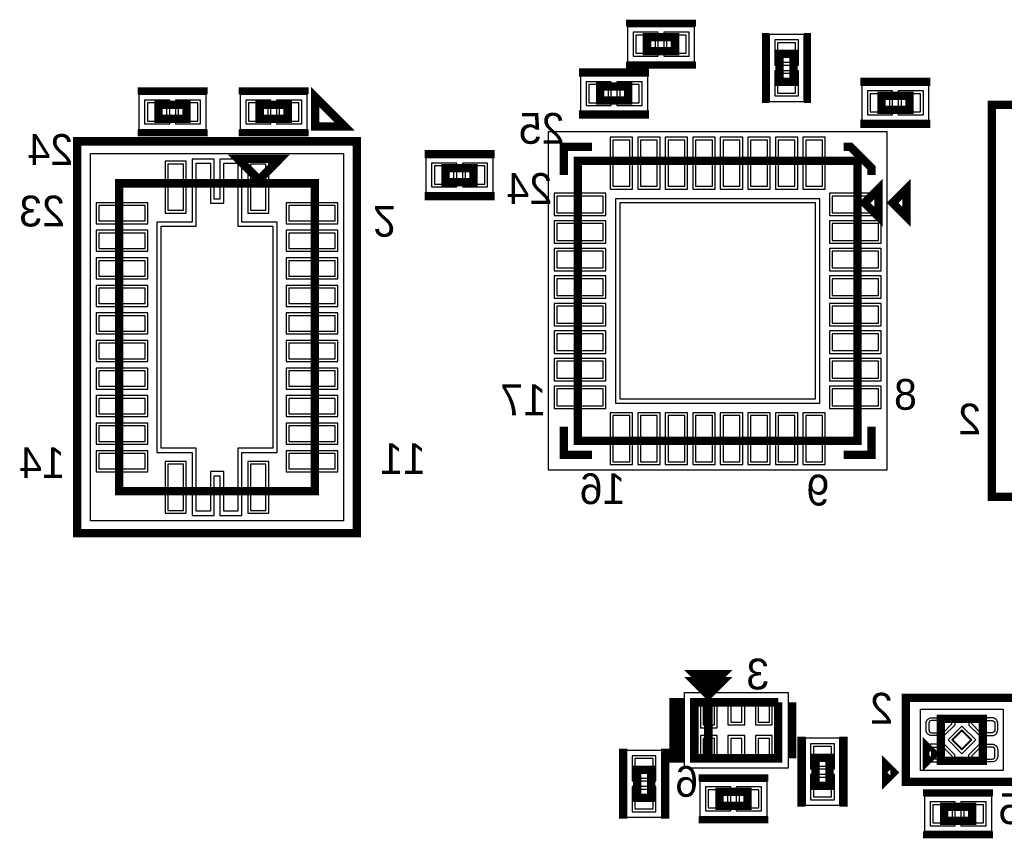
# Model space of a CAD drawing. Extents: x -10 to 137, y -32 to 198.
# Tile 42 of 64: x 85 to 102, y 103 to 117. Entities that reach past the tile are written whole.
import ezdxf

# ---------------------------------------------------------------- set-up
doc = ezdxf.new("R2010")
doc.units = 0
for name, color, linetype in [('PG_ASSEMBLY_BOTTOM', 52, 'CONTINUOUS'), ('PG_DFA_BOUND_BOTTOM', 254, 'CONTINUOUS'), ('PG_PLACE_BOUND_BOTTOM', 73, 'CONTINUOUS'), ('PG_SILKSCREEN_BOTTOM', 2, 'CONTINUOUS'), ('PIN_BOTTOM', 2, 'CONTINUOUS'), ('PIN_PASTEMASK_BOTTOM', 132, 'CONTINUOUS'), ('PIN_SOLDERMASK_BOTTOM', 212, 'CONTINUOUS')]:
    doc.layers.add(name, color=color, linetype=linetype)

msp = doc.modelspace()

# ---------------------------------------------------------------- linework, layer by layer
at = {"layer": 'PG_ASSEMBLY_BOTTOM', "const_width": 0.1524}
for points in [[(95.979234, 117.174518), (96.487234, 117.174518), (96.487234, 116.920518), (95.979234, 116.920518), (95.979234, 117.174518)], [(98.640138, 116.870226), (98.640138, 116.362226), (98.386138, 116.362226), (98.386138, 116.870226), (98.640138, 116.870226)], [(95.635572, 116.02339), (95.127572, 116.02339), (95.127572, 116.27739), (95.635572, 116.27739), (95.635572, 116.02339)], [(100.235004, 116.108988), (100.743004, 116.108988), (100.743004, 115.854988), (100.235004, 115.854988), (100.235004, 116.108988)], [(87.109808, 115.94465), (87.617808, 115.94465), (87.617808, 115.69065), (87.109808, 115.69065), (87.109808, 115.94465)], [(89.453974, 115.69065), (88.945974, 115.69065), (88.945974, 115.94465), (89.453974, 115.94465), (89.453974, 115.69065)], [(88.551004, 114.96675), (89.313004, 114.96675), (88.932004, 114.58575), (88.551004, 114.96675)], [(99.803204, 109.84865), (94.723204, 109.84865), (94.723204, 114.92865), (99.803204, 114.92865), (99.803204, 109.84865)], [(92.320872, 114.798602), (92.828872, 114.798602), (92.828872, 114.544602), (92.320872, 114.544602), (92.320872, 114.798602)], [(99.930204, 114.16665), (100.184204, 114.42065), (100.184204, 113.91265), (99.930204, 114.16665)], [(89.948004, 114.52225), (89.948004, 108.93425), (86.392004, 108.93425), (86.392004, 114.52225), (89.948004, 114.52225)], [(97.09277, 105.22839), (96.83877, 105.48239), (97.34677, 105.48239), (97.09277, 105.22839)], [(98.36277, 105.10139), (98.36277, 104.08539), (96.83877, 104.08539), (96.83877, 105.10139), (97.09277, 105.10139), (97.09277, 104.08539)], [(97.09277, 104.08539), (97.09277, 105.10139), (98.36277, 105.10139)], [(101.315266, 104.801416), (102.077266, 104.801416), (102.077266, 104.039416), (101.315266, 104.039416), (101.315266, 104.801416)], [(101.061266, 104.039416), (101.061266, 104.293416), (101.188266, 104.166416), (101.061266, 104.039416)], [(99.038664, 103.588058), (99.038664, 104.096058), (99.292664, 104.096058), (99.292664, 103.588058), (99.038664, 103.588058)], [(95.79864, 103.36911), (95.79864, 103.87711), (96.05264, 103.87711), (96.05264, 103.36911), (95.79864, 103.36911)], [(97.295462, 103.47579), (97.803462, 103.47579), (97.803462, 103.22179), (97.295462, 103.22179), (97.295462, 103.47579)], [(101.374448, 103.205026), (101.882448, 103.205026), (101.882448, 102.951026), (101.374448, 102.951026), (101.374448, 103.205026)]]:
    msp.add_lwpolyline(points, dxfattribs=at)
at = {"layer": 'PG_DFA_BOUND_BOTTOM'}
for points in [[(95.623126, 117.365018), (95.623126, 116.730018), (96.843342, 116.730018), (96.843342, 117.365018)], [(98.830638, 117.226334), (98.195638, 117.226334), (98.195638, 116.006118), (98.830638, 116.006118)], [(95.99168, 115.83289), (95.99168, 116.46789), (94.771464, 116.46789), (94.771464, 115.83289)], [(99.878896, 116.299488), (99.878896, 115.664488), (101.099112, 115.664488), (101.099112, 116.299488)], [(86.7537, 116.13515), (86.7537, 115.50015), (87.973916, 115.50015), (87.973916, 116.13515)], [(89.810082, 115.50015), (89.810082, 116.13515), (88.589866, 116.13515), (88.589866, 115.50015)], [(100.334572, 115.460018), (100.334572, 109.317282), (94.191836, 109.317282), (94.191836, 115.460018)], [(85.87359, 108.39323), (85.87359, 115.06327), (90.466418, 115.06327), (90.466418, 108.39323)], [(91.964764, 114.989102), (91.964764, 114.354102), (93.18498, 114.354102), (93.18498, 114.989102)], [(98.54057, 105.27919), (98.54057, 103.90759), (96.66097, 103.90759), (96.66097, 105.27919)], [(100.943918, 103.861616), (100.943918, 104.979216), (102.448614, 104.979216), (102.448614, 103.861616)], [(98.848164, 103.23195), (99.483164, 103.23195), (99.483164, 104.452166), (98.848164, 104.452166)], [(95.60814, 103.013002), (95.60814, 104.233218), (96.24314, 104.233218), (96.24314, 103.013002)], [(96.939354, 103.66629), (96.939354, 103.03129), (98.15957, 103.03129), (98.15957, 103.66629)], [(101.01834, 103.395526), (101.01834, 102.760526), (102.238556, 102.760526), (102.238556, 103.395526)]]:
    msp.add_lwpolyline(points, close=True, dxfattribs=at)
at = {"layer": 'PG_PLACE_BOUND_BOTTOM'}
for points in [[(95.979234, 117.174518), (96.487234, 117.174518), (96.487234, 116.920518), (95.979234, 116.920518)], [(98.640138, 116.870226), (98.640138, 116.362226), (98.386138, 116.362226), (98.386138, 116.870226)], [(95.635572, 116.02339), (95.127572, 116.02339), (95.127572, 116.27739), (95.635572, 116.27739)], [(100.235004, 116.108988), (100.743004, 116.108988), (100.743004, 115.854988), (100.235004, 115.854988)], [(87.109808, 115.94465), (87.617808, 115.94465), (87.617808, 115.69065), (87.109808, 115.69065)], [(89.453974, 115.69065), (88.945974, 115.69065), (88.945974, 115.94465), (89.453974, 115.94465)], [(92.320872, 114.798602), (92.828872, 114.798602), (92.828872, 114.544602), (92.320872, 114.544602)], [(99.803204, 114.92865), (99.803204, 109.84865), (94.723204, 109.84865), (94.723204, 114.92865)], [(86.392004, 108.93425), (86.392004, 114.52225), (89.948004, 114.52225), (89.948004, 108.93425)], [(98.36277, 105.10139), (98.36277, 104.08539), (96.83877, 104.08539), (96.83877, 105.10139)], [(101.315266, 104.039416), (101.315266, 104.801416), (102.077266, 104.801416), (102.077266, 104.039416)], [(99.038664, 103.588058), (99.038664, 104.096058), (99.292664, 104.096058), (99.292664, 103.588058)], [(95.79864, 103.36911), (95.79864, 103.87711), (96.05264, 103.87711), (96.05264, 103.36911)], [(97.295462, 103.47579), (97.803462, 103.47579), (97.803462, 103.22179), (97.295462, 103.22179)], [(101.374448, 103.205026), (101.882448, 103.205026), (101.882448, 102.951026), (101.374448, 102.951026)]]:
    msp.add_lwpolyline(points, close=True, dxfattribs=at)
at = {"layer": 'PG_SILKSCREEN_BOTTOM'}
for points, const_width in [([(95.598234, 117.428518), (96.868234, 117.428518)], 0.127), ([(98.132138, 117.251226), (98.132138, 115.981226)], 0.127), ([(98.894138, 117.251226), (98.894138, 115.981226)], 0.127), ([(96.016572, 116.53139), (94.746572, 116.53139)], 0.1524), ([(95.598234, 116.666518), (96.868234, 116.666518)], 0.127), ([(99.854004, 116.362988), (101.124004, 116.362988)], 0.1524), ([(86.728808, 116.19865), (87.998808, 116.19865)], 0.127), ([(89.834974, 116.19865), (88.564974, 116.19865)], 0.127), ([(89.95156, 116.091208), (90.490294, 115.552474), (89.95156, 115.552474), (89.95156, 116.091208)], 0.1524), ([(102.241604, 108.83265), (102.241604, 115.94465), (107.321604, 115.94465), (107.321604, 108.83265), (102.241604, 108.83265)], 0.1524), ([(96.016572, 115.76939), (94.746572, 115.76939)], 0.1524), ([(99.854004, 115.600988), (101.124004, 115.600988)], 0.1524), ([(86.728808, 115.43665), (87.998808, 115.43665)], 0.127), ([(89.834974, 115.43665), (88.564974, 115.43665)], 0.127), ([(90.710004, 115.28425), (90.710004, 108.17225), (85.630004, 108.17225), (85.630004, 115.28425), (90.710004, 115.28425)], 0.1524), ([(94.469204, 114.67465), (94.469204, 115.18265), (94.977204, 115.18265)], 0.1524), ([(100.057204, 114.67465), (100.057204, 114.80165), (99.676204, 115.18265), (99.549204, 115.18265)], 0.1524), ([(91.939872, 115.052602), (93.209872, 115.052602)], 0.1524), ([(100.438204, 114.16665), (100.692204, 114.42065), (100.692204, 113.91265), (100.438204, 114.16665)], 0.1524), ([(91.939872, 114.290602), (93.209872, 114.290602)], 0.1524), ([(94.977204, 109.59465), (94.469204, 109.59465), (94.469204, 110.10265)], 0.1524), ([(100.057204, 110.10265), (100.057204, 109.59465), (99.549204, 109.59465)], 0.1524), ([(97.09277, 105.35539), (96.83877, 105.60939), (97.34677, 105.60939), (97.09277, 105.35539)], 0.1524), ([(96.58477, 104.08539), (96.58477, 105.10139), (96.45777, 105.10139), (96.45777, 104.08539), (96.58477, 104.08539)], 0.1524), ([(98.61677, 105.10139), (98.61677, 104.08539)], 0.1524), ([(100.680266, 103.658416), (102.712266, 103.658416), (102.712266, 105.182416), (100.680266, 105.182416), (100.680266, 103.658416)], 0.1524), ([(98.784664, 103.207058), (98.784664, 104.477058)], 0.1524), ([(99.546664, 103.207058), (99.546664, 104.477058)], 0.1524), ([(95.54464, 102.98811), (95.54464, 104.25811)], 0.1524), ([(96.30664, 102.98811), (96.30664, 104.25811)], 0.1524), ([(100.32365, 103.700834), (100.32365, 103.954834), (100.45065, 103.827834), (100.32365, 103.700834)], 0.1524), ([(96.914462, 103.72979), (98.184462, 103.72979)], 0.127), ([(100.993448, 103.459026), (102.263448, 103.459026)], 0.127), ([(96.914462, 102.96779), (98.184462, 102.96779)], 0.127), ([(100.993448, 102.697026), (102.263448, 102.697026)], 0.127)]:
    msp.add_lwpolyline(points, dxfattribs=dict(at, const_width=const_width))
at = {"layer": 'PIN_BOTTOM'}
for points in [[(95.775526, 117.212618), (95.775526, 116.882418), (96.131126, 116.882418), (96.131126, 117.212618)], [(96.335342, 117.212618), (96.335342, 116.882418), (96.690942, 116.882418), (96.690942, 117.212618)], [(98.678238, 117.073934), (98.348038, 117.073934), (98.348038, 116.718334), (98.678238, 116.718334)], [(98.678238, 116.514118), (98.348038, 116.514118), (98.348038, 116.158518), (98.678238, 116.158518)], [(95.279464, 115.98529), (95.279464, 116.31549), (94.923864, 116.31549), (94.923864, 115.98529)], [(95.83928, 115.98529), (95.83928, 116.31549), (95.48368, 116.31549), (95.48368, 115.98529)], [(100.031296, 116.147088), (100.031296, 115.816888), (100.386896, 115.816888), (100.386896, 116.147088)], [(100.591112, 116.147088), (100.591112, 115.816888), (100.946712, 115.816888), (100.946712, 116.147088)], [(86.9061, 115.98275), (86.9061, 115.65255), (87.2617, 115.65255), (87.2617, 115.98275)], [(87.465916, 115.98275), (87.465916, 115.65255), (87.821516, 115.65255), (87.821516, 115.98275)], [(89.097866, 115.65255), (89.097866, 115.98275), (88.742266, 115.98275), (88.742266, 115.65255)], [(89.657682, 115.65255), (89.657682, 115.98275), (89.302082, 115.98275), (89.302082, 115.65255)], [(95.360744, 114.469418), (95.665544, 114.469418), (95.665544, 115.307618), (95.360744, 115.307618)], [(95.86087, 114.469418), (96.16567, 114.469418), (96.16567, 115.307618), (95.86087, 115.307618)], [(96.360742, 114.469418), (96.665542, 114.469418), (96.665542, 115.307618), (96.360742, 115.307618)], [(96.860868, 114.469418), (97.165668, 114.469418), (97.165668, 115.307618), (96.860868, 115.307618)], [(97.36074, 114.469418), (97.66554, 114.469418), (97.66554, 115.307618), (97.36074, 115.307618)], [(97.860866, 114.469418), (98.165666, 114.469418), (98.165666, 115.307618), (97.860866, 115.307618)], [(98.360738, 114.469418), (98.665538, 114.469418), (98.665538, 115.307618), (98.360738, 115.307618)], [(98.860864, 114.469418), (99.165664, 114.469418), (99.165664, 115.307618), (98.860864, 115.307618)], [(89.186004, 113.74247), (89.186004, 109.71403), (88.54694, 109.71403), (88.54694, 108.57103), (88.297004, 108.57103), (88.297004, 109.288326), (88.051132, 109.288326), (88.051132, 108.57103), (87.793068, 108.57103), (87.793068, 109.71403), (87.154004, 109.71403), (87.154004, 113.74247), (87.793068, 113.74247), (87.793068, 114.88547), (88.051132, 114.88547), (88.051132, 114.160554), (88.297004, 114.160554), (88.297004, 114.88547), (88.54694, 114.88547), (88.54694, 113.74247)], [(87.280242, 114.034062), (87.559642, 114.034062), (87.559642, 114.872262), (87.280242, 114.872262)], [(88.780366, 114.034062), (89.059766, 114.034062), (89.059766, 114.872262), (88.780366, 114.872262)], [(92.117164, 114.836702), (92.117164, 114.506502), (92.472764, 114.506502), (92.472764, 114.836702)], [(92.67698, 114.836702), (92.67698, 114.506502), (93.03258, 114.506502), (93.03258, 114.836702)], [(95.182436, 113.98631), (95.182436, 114.29111), (94.344236, 114.29111), (94.344236, 113.98631)], [(100.182172, 113.98631), (100.182172, 114.29111), (99.343972, 114.29111), (99.343972, 113.98631)], [(86.02599, 114.117882), (86.02599, 113.838482), (86.86419, 113.838482), (86.86419, 114.117882)], [(90.314018, 113.838482), (90.314018, 114.117882), (89.475818, 114.117882), (89.475818, 113.838482)], [(99.041204, 110.61065), (99.041204, 114.16665), (95.485204, 114.16665), (95.485204, 110.61065)], [(95.182436, 113.486184), (95.182436, 113.790984), (94.344236, 113.790984), (94.344236, 113.486184)], [(100.182172, 113.486184), (100.182172, 113.790984), (99.343972, 113.790984), (99.343972, 113.486184)], [(86.02599, 113.61801), (86.02599, 113.33861), (86.86419, 113.33861), (86.86419, 113.61801)], [(90.314018, 113.33861), (90.314018, 113.61801), (89.475818, 113.61801), (89.475818, 113.33861)], [(95.182436, 112.986312), (95.182436, 113.291112), (94.344236, 113.291112), (94.344236, 112.986312)], [(100.182172, 112.986312), (100.182172, 113.291112), (99.343972, 113.291112), (99.343972, 112.986312)], [(86.02599, 113.117884), (86.02599, 112.838484), (86.86419, 112.838484), (86.86419, 113.117884)], [(90.314018, 112.838484), (90.314018, 113.117884), (89.475818, 113.117884), (89.475818, 112.838484)], [(95.182436, 112.486186), (95.182436, 112.790986), (94.344236, 112.790986), (94.344236, 112.486186)], [(100.182172, 112.486186), (100.182172, 112.790986), (99.343972, 112.790986), (99.343972, 112.486186)], [(86.02599, 112.618012), (86.02599, 112.338612), (86.86419, 112.338612), (86.86419, 112.618012)], [(90.314018, 112.338612), (90.314018, 112.618012), (89.475818, 112.618012), (89.475818, 112.338612)], [(95.182436, 111.986314), (95.182436, 112.291114), (94.344236, 112.291114), (94.344236, 111.986314)], [(100.182172, 111.986314), (100.182172, 112.291114), (99.343972, 112.291114), (99.343972, 111.986314)], [(86.02599, 112.117886), (86.02599, 111.838486), (86.86419, 111.838486), (86.86419, 112.117886)], [(90.314018, 111.838486), (90.314018, 112.117886), (89.475818, 112.117886), (89.475818, 111.838486)], [(95.182436, 111.486188), (95.182436, 111.790988), (94.344236, 111.790988), (94.344236, 111.486188)], [(100.182172, 111.486188), (100.182172, 111.790988), (99.343972, 111.790988), (99.343972, 111.486188)], [(86.02599, 111.618014), (86.02599, 111.338614), (86.86419, 111.338614), (86.86419, 111.618014)], [(90.314018, 111.338614), (90.314018, 111.618014), (89.475818, 111.618014), (89.475818, 111.338614)], [(95.182436, 110.986316), (95.182436, 111.291116), (94.344236, 111.291116), (94.344236, 110.986316)], [(100.182172, 110.986316), (100.182172, 111.291116), (99.343972, 111.291116), (99.343972, 110.986316)], [(86.02599, 111.117888), (86.02599, 110.838488), (86.86419, 110.838488), (86.86419, 111.117888)], [(90.314018, 110.838488), (90.314018, 111.117888), (89.475818, 111.117888), (89.475818, 110.838488)], [(95.182436, 110.48619), (95.182436, 110.79099), (94.344236, 110.79099), (94.344236, 110.48619)], [(100.182172, 110.48619), (100.182172, 110.79099), (99.343972, 110.79099), (99.343972, 110.48619)], [(86.02599, 110.618016), (86.02599, 110.338616), (86.86419, 110.338616), (86.86419, 110.618016)], [(90.314018, 110.338616), (90.314018, 110.618016), (89.475818, 110.618016), (89.475818, 110.338616)], [(95.360744, 109.469682), (95.665544, 109.469682), (95.665544, 110.307882), (95.360744, 110.307882)], [(95.86087, 109.469682), (96.16567, 109.469682), (96.16567, 110.307882), (95.86087, 110.307882)], [(96.360742, 109.469682), (96.665542, 109.469682), (96.665542, 110.307882), (96.360742, 110.307882)], [(96.860868, 109.469682), (97.165668, 109.469682), (97.165668, 110.307882), (96.860868, 110.307882)], [(97.36074, 109.469682), (97.66554, 109.469682), (97.66554, 110.307882), (97.36074, 110.307882)], [(97.860866, 109.469682), (98.165666, 109.469682), (98.165666, 110.307882), (97.860866, 110.307882)], [(98.360738, 109.469682), (98.665538, 109.469682), (98.665538, 110.307882), (98.360738, 110.307882)], [(98.860864, 109.469682), (99.165664, 109.469682), (99.165664, 110.307882), (98.860864, 110.307882)], [(86.02599, 110.11789), (86.02599, 109.83849), (86.86419, 109.83849), (86.86419, 110.11789)], [(90.314018, 109.83849), (90.314018, 110.11789), (89.475818, 110.11789), (89.475818, 109.83849)], [(86.02599, 109.618018), (86.02599, 109.338618), (86.86419, 109.338618), (86.86419, 109.618018)], [(90.314018, 109.338618), (90.314018, 109.618018), (89.475818, 109.618018), (89.475818, 109.338618)], [(87.280242, 108.584238), (87.559642, 108.584238), (87.559642, 109.422438), (87.280242, 109.422438)], [(88.780366, 108.584238), (89.059766, 108.584238), (89.059766, 109.422438), (88.780366, 109.422438)], [(97.202498, 105.046272), (96.999298, 105.046272), (96.999298, 104.690672), (97.202498, 104.690672)], [(97.70237, 105.045764), (97.49917, 105.045764), (97.49917, 104.740964), (97.70237, 104.740964)], [(98.202242, 105.045764), (97.999042, 105.045764), (97.999042, 104.740964), (98.202242, 104.740964)], [(101.696266, 104.671863), (101.444819, 104.420416), (101.696266, 104.168969), (101.947713, 104.420416)], [(97.202498, 104.445816), (96.999298, 104.445816), (96.999298, 104.141016), (97.202498, 104.141016)], [(97.70237, 104.445816), (97.49917, 104.445816), (97.49917, 104.141016), (97.70237, 104.141016)], [(98.202242, 104.445816), (97.999042, 104.445816), (97.999042, 104.141016), (98.202242, 104.141016)], [(99.000564, 103.944166), (99.330764, 103.944166), (99.330764, 104.299766), (99.000564, 104.299766)], [(95.76054, 103.725218), (96.09074, 103.725218), (96.09074, 104.080818), (95.76054, 104.080818)], [(99.000564, 103.38435), (99.330764, 103.38435), (99.330764, 103.73995), (99.000564, 103.73995)], [(95.76054, 103.165402), (96.09074, 103.165402), (96.09074, 103.521002), (95.76054, 103.521002)], [(97.091754, 103.51389), (97.091754, 103.18369), (97.447354, 103.18369), (97.447354, 103.51389)], [(97.65157, 103.51389), (97.65157, 103.18369), (98.00717, 103.18369), (98.00717, 103.51389)], [(101.17074, 103.243126), (101.17074, 102.912926), (101.52634, 102.912926), (101.52634, 103.243126)], [(101.730556, 103.243126), (101.730556, 102.912926), (102.086156, 102.912926), (102.086156, 103.243126)]]:
    msp.add_lwpolyline(points, close=True, dxfattribs=at)
for points in [[(101.377496, 104.499664), (101.146356, 104.499664, -0.414356), (101.045518, 104.600502), (101.045518, 104.72039, -0.414356), (101.146356, 104.821228), (101.567234, 104.821228), (101.567234, 104.689402)], [(102.015036, 104.499664), (102.246176, 104.499664, 0.414356), (102.347014, 104.600502), (102.347014, 104.72039, 0.414356), (102.246176, 104.821228), (101.825298, 104.821228), (101.825298, 104.689402)], [(101.377496, 104.341168), (101.146356, 104.341168, 0.414356), (101.045518, 104.24033), (101.045518, 104.120442, 0.414356), (101.146356, 104.019604), (101.567234, 104.019604), (101.567234, 104.15143)], [(102.015036, 104.341168), (102.246176, 104.341168, -0.414356), (102.347014, 104.24033), (102.347014, 104.120442, -0.414356), (102.246176, 104.019604), (101.825298, 104.019604), (101.825298, 104.15143)]]:
    msp.add_lwpolyline(points, format="xyb", close=True, dxfattribs=at)
at = {"layer": 'PIN_PASTEMASK_BOTTOM'}
for points in [[(95.775526, 117.212618), (95.775526, 116.882418), (96.131126, 116.882418), (96.131126, 117.212618)], [(96.335342, 117.212618), (96.335342, 116.882418), (96.690942, 116.882418), (96.690942, 117.212618)], [(98.678238, 117.073934), (98.348038, 117.073934), (98.348038, 116.718334), (98.678238, 116.718334)], [(98.678238, 116.514118), (98.348038, 116.514118), (98.348038, 116.158518), (98.678238, 116.158518)], [(95.279464, 115.98529), (95.279464, 116.31549), (94.923864, 116.31549), (94.923864, 115.98529)], [(95.83928, 115.98529), (95.83928, 116.31549), (95.48368, 116.31549), (95.48368, 115.98529)], [(100.031296, 116.147088), (100.031296, 115.816888), (100.386896, 115.816888), (100.386896, 116.147088)], [(100.591112, 116.147088), (100.591112, 115.816888), (100.946712, 115.816888), (100.946712, 116.147088)], [(86.9061, 115.98275), (86.9061, 115.65255), (87.2617, 115.65255), (87.2617, 115.98275)], [(87.465916, 115.98275), (87.465916, 115.65255), (87.821516, 115.65255), (87.821516, 115.98275)], [(89.097866, 115.65255), (89.097866, 115.98275), (88.742266, 115.98275), (88.742266, 115.65255)], [(89.657682, 115.65255), (89.657682, 115.98275), (89.302082, 115.98275), (89.302082, 115.65255)], [(95.360744, 114.469418), (95.665544, 114.469418), (95.665544, 115.307618), (95.360744, 115.307618)], [(95.86087, 114.469418), (96.16567, 114.469418), (96.16567, 115.307618), (95.86087, 115.307618)], [(96.360742, 114.469418), (96.665542, 114.469418), (96.665542, 115.307618), (96.360742, 115.307618)], [(96.860868, 114.469418), (97.165668, 114.469418), (97.165668, 115.307618), (96.860868, 115.307618)], [(97.36074, 114.469418), (97.66554, 114.469418), (97.66554, 115.307618), (97.36074, 115.307618)], [(97.860866, 114.469418), (98.165666, 114.469418), (98.165666, 115.307618), (97.860866, 115.307618)], [(98.360738, 114.469418), (98.665538, 114.469418), (98.665538, 115.307618), (98.360738, 115.307618)], [(98.860864, 114.469418), (99.165664, 114.469418), (99.165664, 115.307618), (98.860864, 115.307618)], [(89.186004, 113.74247), (89.186004, 109.71403), (88.54694, 109.71403), (88.54694, 108.57103), (88.297004, 108.57103), (88.297004, 109.288326), (88.051132, 109.288326), (88.051132, 108.57103), (87.793068, 108.57103), (87.793068, 109.71403), (87.154004, 109.71403), (87.154004, 113.74247), (87.793068, 113.74247), (87.793068, 114.88547), (88.051132, 114.88547), (88.051132, 114.160554), (88.297004, 114.160554), (88.297004, 114.88547), (88.54694, 114.88547), (88.54694, 113.74247)], [(87.280242, 114.034062), (87.559642, 114.034062), (87.559642, 114.872262), (87.280242, 114.872262)], [(88.780366, 114.034062), (89.059766, 114.034062), (89.059766, 114.872262), (88.780366, 114.872262)], [(92.117164, 114.836702), (92.117164, 114.506502), (92.472764, 114.506502), (92.472764, 114.836702)], [(92.67698, 114.836702), (92.67698, 114.506502), (93.03258, 114.506502), (93.03258, 114.836702)], [(95.182436, 113.98631), (95.182436, 114.29111), (94.344236, 114.29111), (94.344236, 113.98631)], [(100.182172, 113.98631), (100.182172, 114.29111), (99.343972, 114.29111), (99.343972, 113.98631)], [(86.02599, 114.117882), (86.02599, 113.838482), (86.86419, 113.838482), (86.86419, 114.117882)], [(90.314018, 113.838482), (90.314018, 114.117882), (89.475818, 114.117882), (89.475818, 113.838482)], [(99.041204, 110.61065), (99.041204, 114.16665), (95.485204, 114.16665), (95.485204, 110.61065)], [(95.182436, 113.486184), (95.182436, 113.790984), (94.344236, 113.790984), (94.344236, 113.486184)], [(100.182172, 113.486184), (100.182172, 113.790984), (99.343972, 113.790984), (99.343972, 113.486184)], [(86.02599, 113.61801), (86.02599, 113.33861), (86.86419, 113.33861), (86.86419, 113.61801)], [(90.314018, 113.33861), (90.314018, 113.61801), (89.475818, 113.61801), (89.475818, 113.33861)], [(95.182436, 112.986312), (95.182436, 113.291112), (94.344236, 113.291112), (94.344236, 112.986312)], [(100.182172, 112.986312), (100.182172, 113.291112), (99.343972, 113.291112), (99.343972, 112.986312)], [(86.02599, 113.117884), (86.02599, 112.838484), (86.86419, 112.838484), (86.86419, 113.117884)], [(90.314018, 112.838484), (90.314018, 113.117884), (89.475818, 113.117884), (89.475818, 112.838484)], [(95.182436, 112.486186), (95.182436, 112.790986), (94.344236, 112.790986), (94.344236, 112.486186)], [(100.182172, 112.486186), (100.182172, 112.790986), (99.343972, 112.790986), (99.343972, 112.486186)], [(86.02599, 112.618012), (86.02599, 112.338612), (86.86419, 112.338612), (86.86419, 112.618012)], [(90.314018, 112.338612), (90.314018, 112.618012), (89.475818, 112.618012), (89.475818, 112.338612)], [(95.182436, 111.986314), (95.182436, 112.291114), (94.344236, 112.291114), (94.344236, 111.986314)], [(100.182172, 111.986314), (100.182172, 112.291114), (99.343972, 112.291114), (99.343972, 111.986314)], [(86.02599, 112.117886), (86.02599, 111.838486), (86.86419, 111.838486), (86.86419, 112.117886)], [(90.314018, 111.838486), (90.314018, 112.117886), (89.475818, 112.117886), (89.475818, 111.838486)], [(95.182436, 111.486188), (95.182436, 111.790988), (94.344236, 111.790988), (94.344236, 111.486188)], [(100.182172, 111.486188), (100.182172, 111.790988), (99.343972, 111.790988), (99.343972, 111.486188)], [(86.02599, 111.618014), (86.02599, 111.338614), (86.86419, 111.338614), (86.86419, 111.618014)], [(90.314018, 111.338614), (90.314018, 111.618014), (89.475818, 111.618014), (89.475818, 111.338614)], [(95.182436, 110.986316), (95.182436, 111.291116), (94.344236, 111.291116), (94.344236, 110.986316)], [(100.182172, 110.986316), (100.182172, 111.291116), (99.343972, 111.291116), (99.343972, 110.986316)], [(86.02599, 111.117888), (86.02599, 110.838488), (86.86419, 110.838488), (86.86419, 111.117888)], [(90.314018, 110.838488), (90.314018, 111.117888), (89.475818, 111.117888), (89.475818, 110.838488)], [(95.182436, 110.48619), (95.182436, 110.79099), (94.344236, 110.79099), (94.344236, 110.48619)], [(100.182172, 110.48619), (100.182172, 110.79099), (99.343972, 110.79099), (99.343972, 110.48619)], [(86.02599, 110.618016), (86.02599, 110.338616), (86.86419, 110.338616), (86.86419, 110.618016)], [(90.314018, 110.338616), (90.314018, 110.618016), (89.475818, 110.618016), (89.475818, 110.338616)], [(95.360744, 109.469682), (95.665544, 109.469682), (95.665544, 110.307882), (95.360744, 110.307882)], [(95.86087, 109.469682), (96.16567, 109.469682), (96.16567, 110.307882), (95.86087, 110.307882)], [(96.360742, 109.469682), (96.665542, 109.469682), (96.665542, 110.307882), (96.360742, 110.307882)], [(96.860868, 109.469682), (97.165668, 109.469682), (97.165668, 110.307882), (96.860868, 110.307882)], [(97.36074, 109.469682), (97.66554, 109.469682), (97.66554, 110.307882), (97.36074, 110.307882)], [(97.860866, 109.469682), (98.165666, 109.469682), (98.165666, 110.307882), (97.860866, 110.307882)], [(98.360738, 109.469682), (98.665538, 109.469682), (98.665538, 110.307882), (98.360738, 110.307882)], [(98.860864, 109.469682), (99.165664, 109.469682), (99.165664, 110.307882), (98.860864, 110.307882)], [(86.02599, 110.11789), (86.02599, 109.83849), (86.86419, 109.83849), (86.86419, 110.11789)], [(90.314018, 109.83849), (90.314018, 110.11789), (89.475818, 110.11789), (89.475818, 109.83849)], [(86.02599, 109.618018), (86.02599, 109.338618), (86.86419, 109.338618), (86.86419, 109.618018)], [(90.314018, 109.338618), (90.314018, 109.618018), (89.475818, 109.618018), (89.475818, 109.338618)], [(87.280242, 108.584238), (87.559642, 108.584238), (87.559642, 109.422438), (87.280242, 109.422438)], [(88.780366, 108.584238), (89.059766, 108.584238), (89.059766, 109.422438), (88.780366, 109.422438)], [(97.202498, 105.046272), (96.999298, 105.046272), (96.999298, 104.690672), (97.202498, 104.690672)], [(97.70237, 105.045764), (97.49917, 105.045764), (97.49917, 104.740964), (97.70237, 104.740964)], [(98.202242, 105.045764), (97.999042, 105.045764), (97.999042, 104.740964), (98.202242, 104.740964)], [(97.202498, 104.445816), (96.999298, 104.445816), (96.999298, 104.141016), (97.202498, 104.141016)], [(97.70237, 104.445816), (97.49917, 104.445816), (97.49917, 104.141016), (97.70237, 104.141016)], [(98.202242, 104.445816), (97.999042, 104.445816), (97.999042, 104.141016), (98.202242, 104.141016)], [(101.696266, 104.582061), (101.534621, 104.420416), (101.696266, 104.258771), (101.857911, 104.420416)], [(99.000564, 103.944166), (99.330764, 103.944166), (99.330764, 104.299766), (99.000564, 104.299766)], [(95.76054, 103.725218), (96.09074, 103.725218), (96.09074, 104.080818), (95.76054, 104.080818)], [(99.000564, 103.38435), (99.330764, 103.38435), (99.330764, 103.73995), (99.000564, 103.73995)], [(95.76054, 103.165402), (96.09074, 103.165402), (96.09074, 103.521002), (95.76054, 103.521002)], [(97.091754, 103.51389), (97.091754, 103.18369), (97.447354, 103.18369), (97.447354, 103.51389)], [(97.65157, 103.51389), (97.65157, 103.18369), (98.00717, 103.18369), (98.00717, 103.51389)], [(101.17074, 103.243126), (101.17074, 102.912926), (101.52634, 102.912926), (101.52634, 103.243126)], [(101.730556, 103.243126), (101.730556, 102.912926), (102.086156, 102.912926), (102.086156, 103.243126)]]:
    msp.add_lwpolyline(points, close=True, dxfattribs=at)
for points in [[(101.096318, 104.600502, 0.414501), (101.146356, 104.550464), (101.356414, 104.550464), (101.516434, 104.710484), (101.516434, 104.770428), (101.146356, 104.770428, 0.414501), (101.096318, 104.72039)], [(102.296214, 104.600502, -0.414501), (102.246176, 104.550464), (102.036118, 104.550464), (101.876098, 104.710484), (101.876098, 104.770428), (102.246176, 104.770428, -0.414501), (102.296214, 104.72039)], [(101.096318, 104.24033, -0.414501), (101.146356, 104.290368), (101.356414, 104.290368), (101.516434, 104.130348), (101.516434, 104.070404), (101.146356, 104.070404, -0.414501), (101.096318, 104.120442)], [(102.296214, 104.24033, 0.414501), (102.246176, 104.290368), (102.036118, 104.290368), (101.876098, 104.130348), (101.876098, 104.070404), (102.246176, 104.070404, 0.414501), (102.296214, 104.120442)]]:
    msp.add_lwpolyline(points, format="xyb", close=True, dxfattribs=at)
at = {"layer": 'PIN_SOLDERMASK_BOTTOM'}
for points in [[(95.724726, 117.263418), (95.724726, 116.831618), (96.181926, 116.831618), (96.181926, 117.263418)], [(96.284542, 117.263418), (96.284542, 116.831618), (96.741742, 116.831618), (96.741742, 117.263418)], [(98.729038, 117.124734), (98.297238, 117.124734), (98.297238, 116.667534), (98.729038, 116.667534)], [(98.729038, 116.564918), (98.297238, 116.564918), (98.297238, 116.107718), (98.729038, 116.107718)], [(95.330264, 115.93449), (95.330264, 116.36629), (94.873064, 116.36629), (94.873064, 115.93449)], [(95.89008, 115.93449), (95.89008, 116.36629), (95.43288, 116.36629), (95.43288, 115.93449)], [(99.980496, 116.197888), (99.980496, 115.766088), (100.437696, 115.766088), (100.437696, 116.197888)], [(100.540312, 116.197888), (100.540312, 115.766088), (100.997512, 115.766088), (100.997512, 116.197888)], [(86.8553, 116.03355), (86.8553, 115.60175), (87.3125, 115.60175), (87.3125, 116.03355)], [(87.415116, 116.03355), (87.415116, 115.60175), (87.872316, 115.60175), (87.872316, 116.03355)], [(89.148666, 115.60175), (89.148666, 116.03355), (88.691466, 116.03355), (88.691466, 115.60175)], [(89.708482, 115.60175), (89.708482, 116.03355), (89.251282, 116.03355), (89.251282, 115.60175)], [(95.309944, 114.418618), (95.716344, 114.418618), (95.716344, 115.358418), (95.309944, 115.358418)], [(95.81007, 114.418618), (96.21647, 114.418618), (96.21647, 115.358418), (95.81007, 115.358418)], [(96.309942, 114.418618), (96.716342, 114.418618), (96.716342, 115.358418), (96.309942, 115.358418)], [(96.810068, 114.418618), (97.216468, 114.418618), (97.216468, 115.358418), (96.810068, 115.358418)], [(97.30994, 114.418618), (97.71634, 114.418618), (97.71634, 115.358418), (97.30994, 115.358418)], [(97.810066, 114.418618), (98.216466, 114.418618), (98.216466, 115.358418), (97.810066, 115.358418)], [(98.309938, 114.418618), (98.716338, 114.418618), (98.716338, 115.358418), (98.309938, 115.358418)], [(98.810064, 114.418618), (99.216464, 114.418618), (99.216464, 115.358418), (98.810064, 115.358418)], [(89.262204, 113.81867), (88.62314, 113.81867), (88.62314, 114.96167), (88.220804, 114.96167), (88.220804, 114.236754), (88.119204, 114.236754), (88.119204, 114.96167), (87.716868, 114.96167), (87.716868, 113.81867), (87.077804, 113.81867), (87.077804, 109.63783), (87.716868, 109.63783), (87.716868, 108.49483), (88.119204, 108.49483), (88.119204, 109.212126), (88.220804, 109.212126), (88.220804, 108.49483), (88.62314, 108.49483), (88.62314, 109.63783), (89.262204, 109.63783)], [(87.229442, 113.983262), (87.610442, 113.983262), (87.610442, 114.923062), (87.229442, 114.923062)], [(88.729566, 113.983262), (89.110566, 113.983262), (89.110566, 114.923062), (88.729566, 114.923062)], [(92.066364, 114.887502), (92.066364, 114.455702), (92.523564, 114.455702), (92.523564, 114.887502)], [(92.62618, 114.887502), (92.62618, 114.455702), (93.08338, 114.455702), (93.08338, 114.887502)], [(95.233236, 113.93551), (95.233236, 114.34191), (94.293436, 114.34191), (94.293436, 113.93551)], [(100.232972, 113.93551), (100.232972, 114.34191), (99.293172, 114.34191), (99.293172, 113.93551)], [(85.97519, 114.168682), (85.97519, 113.787682), (86.91499, 113.787682), (86.91499, 114.168682)], [(90.364818, 113.787682), (90.364818, 114.168682), (89.425018, 114.168682), (89.425018, 113.787682)], [(99.117404, 110.53445), (99.117404, 114.24285), (95.409004, 114.24285), (95.409004, 110.53445)], [(95.233236, 113.435384), (95.233236, 113.841784), (94.293436, 113.841784), (94.293436, 113.435384)], [(100.232972, 113.435384), (100.232972, 113.841784), (99.293172, 113.841784), (99.293172, 113.435384)], [(85.97519, 113.66881), (85.97519, 113.28781), (86.91499, 113.28781), (86.91499, 113.66881)], [(90.364818, 113.28781), (90.364818, 113.66881), (89.425018, 113.66881), (89.425018, 113.28781)], [(95.233236, 112.935512), (95.233236, 113.341912), (94.293436, 113.341912), (94.293436, 112.935512)], [(100.232972, 112.935512), (100.232972, 113.341912), (99.293172, 113.341912), (99.293172, 112.935512)], [(85.97519, 113.168684), (85.97519, 112.787684), (86.91499, 112.787684), (86.91499, 113.168684)], [(90.364818, 112.787684), (90.364818, 113.168684), (89.425018, 113.168684), (89.425018, 112.787684)], [(95.233236, 112.435386), (95.233236, 112.841786), (94.293436, 112.841786), (94.293436, 112.435386)], [(100.232972, 112.435386), (100.232972, 112.841786), (99.293172, 112.841786), (99.293172, 112.435386)], [(85.97519, 112.668812), (85.97519, 112.287812), (86.91499, 112.287812), (86.91499, 112.668812)], [(90.364818, 112.287812), (90.364818, 112.668812), (89.425018, 112.668812), (89.425018, 112.287812)], [(95.233236, 111.935514), (95.233236, 112.341914), (94.293436, 112.341914), (94.293436, 111.935514)], [(100.232972, 111.935514), (100.232972, 112.341914), (99.293172, 112.341914), (99.293172, 111.935514)], [(85.97519, 112.168686), (85.97519, 111.787686), (86.91499, 111.787686), (86.91499, 112.168686)], [(90.364818, 111.787686), (90.364818, 112.168686), (89.425018, 112.168686), (89.425018, 111.787686)], [(95.233236, 111.435388), (95.233236, 111.841788), (94.293436, 111.841788), (94.293436, 111.435388)], [(100.232972, 111.435388), (100.232972, 111.841788), (99.293172, 111.841788), (99.293172, 111.435388)], [(85.97519, 111.668814), (85.97519, 111.287814), (86.91499, 111.287814), (86.91499, 111.668814)], [(90.364818, 111.287814), (90.364818, 111.668814), (89.425018, 111.668814), (89.425018, 111.287814)], [(95.233236, 110.935516), (95.233236, 111.341916), (94.293436, 111.341916), (94.293436, 110.935516)], [(100.232972, 110.935516), (100.232972, 111.341916), (99.293172, 111.341916), (99.293172, 110.935516)], [(85.97519, 111.168688), (85.97519, 110.787688), (86.91499, 110.787688), (86.91499, 111.168688)], [(90.364818, 110.787688), (90.364818, 111.168688), (89.425018, 111.168688), (89.425018, 110.787688)], [(95.233236, 110.43539), (95.233236, 110.84179), (94.293436, 110.84179), (94.293436, 110.43539)], [(100.232972, 110.43539), (100.232972, 110.84179), (99.293172, 110.84179), (99.293172, 110.43539)], [(85.97519, 110.668816), (85.97519, 110.287816), (86.91499, 110.287816), (86.91499, 110.668816)], [(90.364818, 110.287816), (90.364818, 110.668816), (89.425018, 110.668816), (89.425018, 110.287816)], [(95.309944, 109.418882), (95.716344, 109.418882), (95.716344, 110.358682), (95.309944, 110.358682)], [(95.81007, 109.418882), (96.21647, 109.418882), (96.21647, 110.358682), (95.81007, 110.358682)], [(96.309942, 109.418882), (96.716342, 109.418882), (96.716342, 110.358682), (96.309942, 110.358682)], [(96.810068, 109.418882), (97.216468, 109.418882), (97.216468, 110.358682), (96.810068, 110.358682)], [(97.30994, 109.418882), (97.71634, 109.418882), (97.71634, 110.358682), (97.30994, 110.358682)], [(97.810066, 109.418882), (98.216466, 109.418882), (98.216466, 110.358682), (97.810066, 110.358682)], [(98.309938, 109.418882), (98.716338, 109.418882), (98.716338, 110.358682), (98.309938, 110.358682)], [(98.810064, 109.418882), (99.216464, 109.418882), (99.216464, 110.358682), (98.810064, 110.358682)], [(85.97519, 110.16869), (85.97519, 109.78769), (86.91499, 109.78769), (86.91499, 110.16869)], [(90.364818, 109.78769), (90.364818, 110.16869), (89.425018, 110.16869), (89.425018, 109.78769)], [(85.97519, 109.668818), (85.97519, 109.287818), (86.91499, 109.287818), (86.91499, 109.668818)], [(90.364818, 109.287818), (90.364818, 109.668818), (89.425018, 109.668818), (89.425018, 109.287818)], [(87.229442, 108.533438), (87.610442, 108.533438), (87.610442, 109.473238), (87.229442, 109.473238)], [(88.729566, 108.533438), (89.110566, 108.533438), (89.110566, 109.473238), (88.729566, 109.473238)], [(97.253298, 105.097072), (96.948498, 105.097072), (96.948498, 104.639872), (97.253298, 104.639872)], [(97.75317, 105.096564), (97.44837, 105.096564), (97.44837, 104.690164), (97.75317, 104.690164)], [(98.253042, 105.096564), (97.948242, 105.096564), (97.948242, 104.690164), (98.253042, 104.690164)], [(101.696266, 104.600021), (101.516661, 104.420416), (101.696266, 104.240811), (101.875871, 104.420416)], [(97.253298, 104.496616), (96.948498, 104.496616), (96.948498, 104.090216), (97.253298, 104.090216)], [(97.75317, 104.496616), (97.44837, 104.496616), (97.44837, 104.090216), (97.75317, 104.090216)], [(98.253042, 104.496616), (97.948242, 104.496616), (97.948242, 104.090216), (98.253042, 104.090216)], [(98.949764, 103.893366), (99.381564, 103.893366), (99.381564, 104.350566), (98.949764, 104.350566)], [(95.70974, 103.674418), (96.14154, 103.674418), (96.14154, 104.131618), (95.70974, 104.131618)], [(98.949764, 103.33355), (99.381564, 103.33355), (99.381564, 103.79075), (98.949764, 103.79075)], [(95.70974, 103.114602), (96.14154, 103.114602), (96.14154, 103.571802), (95.70974, 103.571802)], [(97.040954, 103.56469), (97.040954, 103.13289), (97.498154, 103.13289), (97.498154, 103.56469)], [(97.60077, 103.56469), (97.60077, 103.13289), (98.05797, 103.13289), (98.05797, 103.56469)], [(101.11994, 103.293926), (101.11994, 102.862126), (101.57714, 102.862126), (101.57714, 103.293926)], [(101.679756, 103.293926), (101.679756, 102.862126), (102.136956, 102.862126), (102.136956, 103.293926)]]:
    msp.add_lwpolyline(points, close=True, dxfattribs=at)
for points in [[(101.096318, 104.600502, 0.414501), (101.146356, 104.550464), (101.356414, 104.550464), (101.516434, 104.710484), (101.516434, 104.770428), (101.146356, 104.770428, 0.414501), (101.096318, 104.72039)], [(102.296214, 104.600502, -0.414501), (102.246176, 104.550464), (102.036118, 104.550464), (101.876098, 104.710484), (101.876098, 104.770428), (102.246176, 104.770428, -0.414501), (102.296214, 104.72039)], [(101.096318, 104.24033, -0.414501), (101.146356, 104.290368), (101.356414, 104.290368), (101.516434, 104.130348), (101.516434, 104.070404), (101.146356, 104.070404, -0.414501), (101.096318, 104.120442)], [(102.296214, 104.24033, 0.414501), (102.246176, 104.290368), (102.036118, 104.290368), (101.876098, 104.130348), (101.876098, 104.070404), (102.246176, 104.070404, 0.414501), (102.296214, 104.120442)]]:
    msp.add_lwpolyline(points, format="xyb", close=True, dxfattribs=at)

# ---------------------------------------------------------------- texts
at = {"layer": 'PG_SILKSCREEN_BOTTOM', "text_generation_flag": 2}
for s, p in [('25', (94.481904, 115.2398)), ('24', (85.559392, 114.856006)), ('24', (94.258384, 114.147854)), ('23', (85.410548, 113.739168)), ('17', (94.147386, 110.312962)), ('8', (100.879656, 110.411768)), ('2', (102.046278, 109.964728)), ('11', (91.963494, 109.246416)), ('14', (85.410548, 109.171994)), ('16', (95.587058, 108.699808)), ('9', (99.290886, 108.674154)), ('3', (98.198178, 105.335578)), ('2', (100.444554, 104.714802)), ('6', (96.907604, 103.387144)), ('5', (102.778052, 102.890828))]:
    msp.add_text(s, height=0.5588, dxfattribs=at).set_placement(p)
msp.add_text('2', height=0.5588, rotation=180, dxfattribs=at).set_placement((91.00058, 114.112294))

doc.saveas('drawing.dxf')
